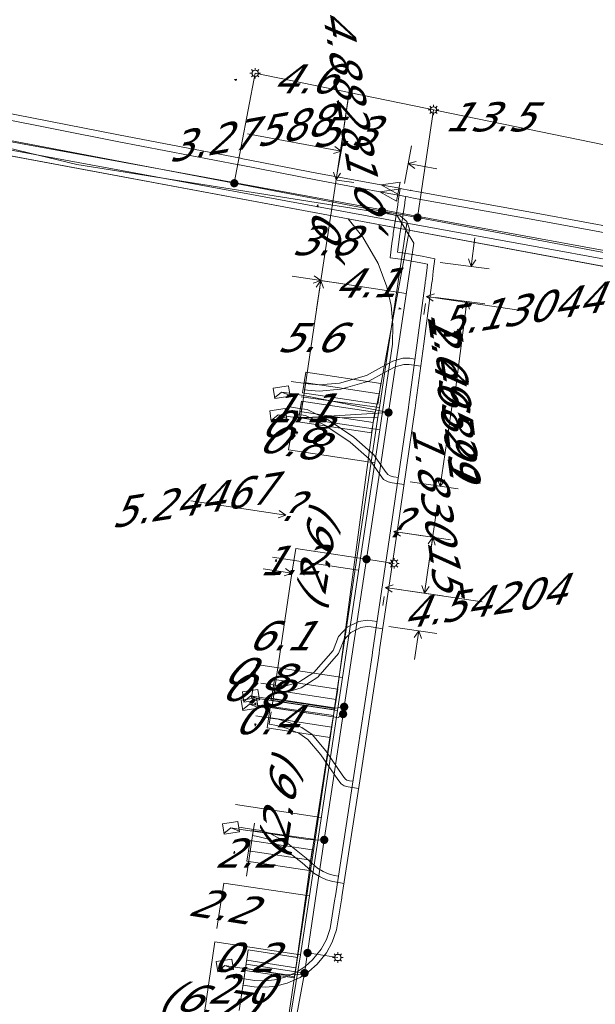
# Model space of a CAD drawing. Header units: metres. Extents: x 124576 to 133557, y 395865 to 402386.
# Tile 136 of 256: x 126368 to 126395, y 399583 to 399630. Entities that reach past the tile are written whole.
import ezdxf
from ezdxf.enums import TextEntityAlignment as Align

# ---------------------------------------------------------------- set-up
doc = ezdxf.new("R2010")
doc.units = ezdxf.units.M
doc.header["$MEASUREMENT"] = 0
for name, color, linetype, lineweight, true_color in [('LG_Datatransport_Reggefiber_Operator_BV', 3, 'Continuous', 13, 0x00ff00), ('LG_Datatransport_Ziggo_BV', 3, 'Continuous', 13, 0x00ff00), ('LG_Laag_Spanning_Enexis_Netbeheer_BV', 7, 'Continuous', 13, 0x960000), ('LG_Midden_Spanning_Enexis_Netbeheer_BV', 7, 'Continuous', 13, 0xd20000), ('LG_unet-4_Brabant_Water', 5, 'Continuous', 13, 0x0000ff), ('LG_warmte', 7, 'Continuous', 13, 0x008080), ('LG_warmte_Ennatuurlijk_BV', 7, 'Continuous', 13, 0x008080), ('MV_Datatransport_lijn', 3, 'Continuous', 0, 0x00ff00), ('MV_warmte_lijn', 7, 'Continuous', 0, 0x008080)]:
    doc.layers.add(name, color=color, linetype=linetype, lineweight=lineweight, true_color=true_color)
for name, color, linetype, lineweight in [('LG_Laag_Spanning_P_Enexis_Netbeheer_BV', 7, 'Continuous', 0), ('MV_Datatransport', 7, 'Continuous', 0), ('MV_Laag_Spanning', 7, 'Continuous', 0), ('MV_Laag_Spanning_lijn', 7, 'Continuous', 0), ('MV_Laag_Spanning_pijl', 7, 'Continuous', 0), ('MV_unet-4', 7, 'Continuous', 0), ('MV_warmte', 7, 'Continuous', 0)]:
    doc.layers.add(name, color=color, linetype=linetype, lineweight=lineweight)
doc.styles.add('Klic_Annotatie', font='verdanai.ttf', dxfattribs={"oblique": 20, "height": 1.4})

# ---------------------------------------------------------------- blocks, each defined once
blk = doc.blocks.new('Mof')
at = {"layer": 'LG_Laag_Spanning_P_Enexis_Netbeheer_BV'}
h = blk.add_hatch(color=256, dxfattribs=at)
edge = h.paths.add_edge_path()
edge.add_arc((0, 0), 2, 0, 360)
blk = doc.blocks.new('DeliveryPoint')
at = {"layer": 'LG_Laag_Spanning_P_Enexis_Netbeheer_BV', "flags": 128}
blk.add_lwpolyline([(-3.75, -2.5), (3.75, -2.5), (3.75, 2.5), (-3.75, 2.5), (-3.75, -2.5)], close=True, dxfattribs=at)
blk.add_lwpolyline([(-3.75, 2.5), (-3.75, 2.16), (0, 0), (3.75, 2.16)], dxfattribs=at)
blk = doc.blocks.new('Streetlight')
at = {"layer": 'LG_Laag_Spanning_P_Enexis_Netbeheer_BV'}
for p, q in [((-1.77, 1.77), (-1.06, 1.06)), ((0, 2.5), (0, 1.5)), ((1.77, 1.77), (1.06, 1.06)), ((-1.06, -1.06), (-1.77, -1.77)), ((0, -1.5), (0, -2.5)), ((1.06, -1.06), (1.77, -1.77))]:
    blk.add_line(p, q, dxfattribs=at)
at = {"layer": 'LG_Laag_Spanning_P_Enexis_Netbeheer_BV', "flags": 128}
for points in [[(-2.5, 0), (-1.5, 0)], [(1.5, 0), (2.5, 0)]]:
    blk.add_lwpolyline(points, dxfattribs=at)
at = {"layer": 'LG_Laag_Spanning_P_Enexis_Netbeheer_BV'}
blk.add_circle((0, 0), 1.5, dxfattribs=at)
blk = doc.blocks.new('m_pijl')
at = {"layer": 'MV_Laag_Spanning_pijl'}
blk.add_hatch(color=7, dxfattribs=at).paths.add_polyline_path([(-1, -0.33), (-1, 0), (-1, 0.33), (0, 0)])
at = {"layer": 'MV_Laag_Spanning_pijl', "flags": 128}
blk.add_lwpolyline([(-1, 0), (-1, 0.33), (0, 0), (-1, -0.33), (-1, 0)], close=True, dxfattribs=at)

msp = doc.modelspace()

# ---------------------------------------------------------------- linework, layer by layer
at = {"layer": 'LG_Datatransport_Reggefiber_Operator_BV'}
for p, q in [((126381.273, 399611.975), (126381.423, 399612.963)), ((126381.423, 399612.963), (126385.028, 399612.418)), ((126381.348, 399612.469), (126384.954, 399611.923)), ((126384.879, 399611.429), (126385.028, 399612.418)), ((126381.273, 399611.975), (126384.879, 399611.429)), ((126384.656, 399610.552), (126384.954, 399611.923)), ((126381.063, 399610.591), (126381.213, 399611.579)), ((126381.213, 399611.579), (126384.731, 399611.047)), ((126381.138, 399611.085), (126384.656, 399610.552)), ((126384.581, 399610.058), (126384.731, 399611.047)), ((126381.063, 399610.591), (126384.581, 399610.058)), ((126382.883, 399597.275), (126384.656, 399610.552)), ((126379.771, 399597.241), (126379.921, 399598.23)), ((126379.921, 399598.23), (126382.957, 399597.77)), ((126379.846, 399597.735), (126382.883, 399597.275)), ((126382.808, 399596.781), (126382.957, 399597.77)), ((126379.771, 399597.241), (126382.808, 399596.781)), ((126382.66, 399595.945), (126382.883, 399597.275)), ((126379.569, 399595.907), (126379.719, 399596.896)), ((126379.719, 399596.896), (126382.735, 399596.439)), ((126379.644, 399596.402), (126382.66, 399595.945)), ((126382.586, 399595.451), (126382.735, 399596.439)), ((126379.569, 399595.907), (126382.586, 399595.451)), ((126381.663, 399589.569), (126382.66, 399595.945)), ((126378.602, 399589.526), (126378.753, 399590.515)), ((126378.753, 399590.515), (126381.737, 399590.063)), ((126378.678, 399590.021), (126381.663, 399589.569)), ((126381.588, 399589.074), (126381.737, 399590.063)), ((126378.602, 399589.526), (126381.588, 399589.074)), ((126380.946, 399584.413), (126381.663, 399589.569)), ((126378.515, 399584.275), (126378.665, 399585.264)), ((126378.665, 399585.264), (126381.02, 399584.907)), ((126378.59, 399584.77), (126380.946, 399584.413)), ((126380.871, 399583.919), (126381.02, 399584.907)), ((126378.515, 399584.275), (126380.871, 399583.919)), ((126378.806, 399570.219), (126380.946, 399584.413))]:
    msp.add_line(p, q, dxfattribs=at)
at = {"layer": 'LG_Datatransport_Reggefiber_Operator_BV', "flags": 128}
msp.add_lwpolyline([(126350.99, 399626.951), (126356.317, 399626.333), (126370.438, 399622.919), (126385.949, 399620.467), (126386.281, 399620.199), (126386.395, 399619.825), (126384.954, 399611.923)], dxfattribs=at)
at = {"layer": 'LG_Datatransport_Ziggo_BV'}
for p, q in [((126351.685, 399626.232), (126383.455, 399620.319)), ((126383.455, 399620.319), (126401.209, 399617.016)), ((126380.838, 399610.819), (126384.972, 399610.195)), ((126384.972, 399610.195), (126384.733, 399608.613)), ((126380.601, 399609.236), (126384.733, 399608.613)), ((126384.733, 399608.613), (126383.181, 399598.333)), ((126379.06, 399598.956), (126383.181, 399598.333)), ((126383.181, 399598.333), (126382.942, 399596.751)), ((126378.823, 399597.373), (126382.942, 399596.751)), ((126382.942, 399596.751), (126381.598, 399587.852)), ((126377.488, 399588.473), (126381.598, 399587.852)), ((126381.598, 399587.852), (126381.172, 399585.035)), ((126377.066, 399585.655), (126381.172, 399585.035))]:
    msp.add_line(p, q, dxfattribs=at)
at = {"layer": 'LG_Datatransport_Ziggo_BV', "flags": 128}
for points in [[(126342.141, 399622.676), (126342.924, 399627.881), (126344.495, 399627.571), (126344.583, 399627.554), (126344.839, 399627.508), (126351.685, 399626.232), (126383.455, 399620.319), (126401.209, 399617.016), (126401.125, 399616.541)], [(126343.723, 399622.438), (126344.495, 399627.571), (126344.583, 399627.554), (126344.839, 399627.508), (126351.685, 399626.232), (126383.455, 399620.319), (126401.209, 399617.016), (126401.125, 399616.541)], [(126350.951, 399621.354), (126351.685, 399626.232), (126383.455, 399620.319), (126401.209, 399617.016), (126401.125, 399616.541)], [(126377.066, 399585.655), (126381.172, 399585.035), (126381.598, 399587.852), (126382.942, 399596.751), (126383.181, 399598.333), (126384.733, 399608.613), (126384.972, 399610.195), (126385.578, 399614.303), (126385.604, 399615.232), (126385.516, 399616.158), (126385.316, 399617.066), (126384.897, 399618.186), (126384.155, 399619.445), (126383.455, 399620.319), (126401.209, 399617.016), (126401.125, 399616.541)], [(126377.488, 399588.473), (126381.598, 399587.852), (126382.942, 399596.751), (126383.181, 399598.333), (126384.733, 399608.613), (126384.972, 399610.195), (126385.578, 399614.303), (126385.604, 399615.232), (126385.516, 399616.158), (126385.316, 399617.066), (126384.897, 399618.186), (126384.155, 399619.445), (126383.455, 399620.319), (126401.209, 399617.016), (126401.125, 399616.541)], [(126378.823, 399597.373), (126382.942, 399596.751), (126383.181, 399598.333), (126384.733, 399608.613), (126384.972, 399610.195), (126385.578, 399614.303), (126385.604, 399615.232), (126385.516, 399616.158), (126385.316, 399617.066), (126384.897, 399618.186), (126384.155, 399619.445), (126383.455, 399620.319), (126401.209, 399617.016), (126401.125, 399616.541)], [(126379.06, 399598.956), (126383.181, 399598.333), (126384.733, 399608.613), (126384.972, 399610.195), (126385.578, 399614.303), (126385.604, 399615.232), (126385.516, 399616.158), (126385.316, 399617.066), (126384.897, 399618.186), (126384.155, 399619.445), (126383.455, 399620.319), (126401.209, 399617.016), (126401.125, 399616.541)], [(126401.125, 399616.541), (126401.209, 399617.016), (126383.455, 399620.319), (126384.155, 399619.445), (126384.897, 399618.186), (126385.316, 399617.066), (126385.516, 399616.158), (126385.604, 399615.232), (126385.578, 399614.303), (126384.972, 399610.195), (126384.733, 399608.613), (126383.181, 399598.333), (126382.942, 399596.751), (126381.598, 399587.852), (126381.172, 399585.035), (126380.398, 399580.311)], [(126380.398, 399580.311), (126381.172, 399585.035), (126381.598, 399587.852), (126382.942, 399596.751), (126383.181, 399598.333), (126384.733, 399608.613), (126384.972, 399610.195), (126385.578, 399614.303), (126385.604, 399615.232), (126385.516, 399616.158), (126385.316, 399617.066), (126384.897, 399618.186), (126384.155, 399619.445), (126383.455, 399620.319), (126401.209, 399617.016), (126401.125, 399616.541)], [(126380.398, 399580.311), (126381.172, 399585.035), (126381.598, 399587.852), (126382.942, 399596.751), (126383.181, 399598.333), (126384.733, 399608.613), (126384.972, 399610.195), (126385.578, 399614.303), (126385.604, 399615.232), (126385.516, 399616.158), (126385.316, 399617.066), (126384.897, 399618.186), (126384.155, 399619.445), (126383.455, 399620.319), (126401.209, 399617.016), (126401.125, 399616.541)], [(126380.398, 399580.311), (126381.172, 399585.035), (126381.598, 399587.852), (126382.942, 399596.751), (126383.181, 399598.333), (126384.733, 399608.613), (126384.972, 399610.195), (126385.578, 399614.303), (126385.604, 399615.232), (126385.516, 399616.158), (126385.316, 399617.066), (126384.897, 399618.186), (126384.155, 399619.445), (126383.455, 399620.319), (126401.209, 399617.016), (126401.125, 399616.541)], [(126380.398, 399580.311), (126381.172, 399585.035), (126381.598, 399587.852), (126382.942, 399596.751), (126383.181, 399598.333), (126384.733, 399608.613), (126384.972, 399610.195), (126385.578, 399614.303), (126385.604, 399615.232), (126385.516, 399616.158), (126385.316, 399617.066), (126384.897, 399618.186), (126384.155, 399619.445), (126383.455, 399620.319), (126401.209, 399617.016), (126401.125, 399616.541)], [(126401.125, 399616.541), (126401.209, 399617.016), (126383.455, 399620.319), (126384.155, 399619.445), (126384.897, 399618.186), (126385.316, 399617.066), (126385.516, 399616.158), (126385.604, 399615.232), (126385.578, 399614.303), (126384.972, 399610.195), (126384.733, 399608.613), (126383.181, 399598.333), (126382.942, 399596.751), (126381.598, 399587.852), (126381.172, 399585.035), (126380.398, 399580.311)], [(126380.601, 399609.236), (126384.733, 399608.613), (126384.972, 399610.195), (126385.578, 399614.303), (126385.604, 399615.232), (126385.516, 399616.158), (126385.316, 399617.066), (126384.897, 399618.186), (126384.155, 399619.445), (126383.455, 399620.319), (126401.209, 399617.016), (126401.125, 399616.541)], [(126380.838, 399610.819), (126384.972, 399610.195), (126385.578, 399614.303), (126385.604, 399615.232), (126385.516, 399616.158), (126385.316, 399617.066), (126384.897, 399618.186), (126384.155, 399619.445), (126383.455, 399620.319), (126401.209, 399617.016), (126401.125, 399616.541)], [(126383.455, 399620.319), (126384.155, 399619.445), (126384.897, 399618.186), (126385.316, 399617.066), (126385.516, 399616.158), (126385.604, 399615.232), (126385.578, 399614.303), (126384.972, 399610.195)], [(126381.172, 399585.035), (126380.398, 399580.311), (126380.108, 399579.478), (126379.488, 399578.289), (126378.823, 399577.4), (126378.017, 399576.602), (126377.014, 399575.878), (126376.112, 399575.413), (126374.682, 399574.954), (126372.924, 399574.719), (126371.157, 399574.922), (126354.921, 399582.701), (126353.825, 399575.274)]]:
    msp.add_lwpolyline(points, dxfattribs=at)
at = {"layer": 'LG_Laag_Spanning_Enexis_Netbeheer_BV'}
for p, q in [((126377.994, 399622.027), (126378.996, 399627.302)), ((126386.785, 399620.378), (126387.553, 399625.543)), ((126384.339, 399603.998), (126385.663, 399603.798)), ((126381.508, 399585.118), (126382.964, 399584.902))]:
    msp.add_line(p, q, dxfattribs=at)
at = {"layer": 'LG_Laag_Spanning_Enexis_Netbeheer_BV', "flags": 128}
for points in [[(126345.05, 399628.22), (126345.13, 399628.205), (126347.26, 399627.805), (126352.462, 399626.843), (126352.673, 399626.804), (126356.713, 399626.057), (126366.474, 399624.214), (126377.994, 399622.027), (126383.997, 399620.887), (126385.084, 399620.688), (126386.785, 399620.378), (126387.211, 399620.3), (126395.802, 399618.697), (126402.08, 399617.526)], [(126345.05, 399628.22), (126345.13, 399628.205), (126347.26, 399627.805), (126352.462, 399626.843), (126352.673, 399626.804), (126356.713, 399626.057), (126366.474, 399624.214), (126377.994, 399622.027), (126383.997, 399620.887), (126385.084, 399620.688)], [(126347.26, 399627.805), (126352.462, 399626.843), (126352.673, 399626.804), (126356.713, 399626.057), (126366.474, 399624.214), (126377.994, 399622.027), (126383.997, 399620.887), (126385.084, 399620.688)], [(126380.464, 399579.326), (126381.365, 399584.154), (126381.508, 399585.118), (126382.311, 399590.542), (126382.716, 399593.28), (126383.215, 399596.574), (126383.267, 399596.918), (126384.339, 399603.998), (126384.885, 399607.603), (126385.395, 399611.032), (126386.603, 399619.156), (126385.832, 399620.447), (126385.084, 399620.688), (126383.997, 399620.887), (126377.994, 399622.027), (126366.474, 399624.214)], [(126380.464, 399579.326), (126381.365, 399584.154), (126381.508, 399585.118), (126382.311, 399590.542), (126382.716, 399593.28), (126383.215, 399596.574), (126383.267, 399596.918), (126384.339, 399603.998), (126384.885, 399607.603), (126385.395, 399611.032), (126386.603, 399619.156), (126385.832, 399620.447), (126385.084, 399620.688), (126383.997, 399620.887), (126377.994, 399622.027), (126366.474, 399624.214)], [(126380.464, 399579.326), (126381.365, 399584.154), (126381.508, 399585.118), (126382.311, 399590.542), (126382.716, 399593.28), (126383.215, 399596.574), (126383.267, 399596.918), (126384.339, 399603.998), (126384.885, 399607.603), (126385.395, 399611.032), (126386.603, 399619.156), (126385.832, 399620.447), (126385.084, 399620.688), (126383.997, 399620.887), (126377.994, 399622.027), (126366.474, 399624.214)], [(126403.952, 399579.962), (126404.712, 399585.005), (126405.006, 399586.952), (126405.44, 399589.85), (126407.783, 399605.505), (126407.813, 399605.702), (126408.556, 399610.665), (126408.667, 399611.478), (126408.991, 399613.146), (126409.015, 399613.239), (126409.43, 399614.696), (126409.442, 399615.56), (126408.853, 399616.268), (126408.567, 399616.409), (126402.697, 399617.411), (126402.08, 399617.526), (126395.802, 399618.697), (126387.211, 399620.3), (126386.785, 399620.378), (126385.084, 399620.688), (126383.997, 399620.887), (126377.994, 399622.027), (126366.474, 399624.214)], [(126366.474, 399624.214), (126377.994, 399622.027), (126383.997, 399620.887), (126385.084, 399620.688), (126386.785, 399620.378), (126387.211, 399620.3), (126395.802, 399618.697), (126402.08, 399617.526), (126402.697, 399617.411), (126408.567, 399616.409), (126408.853, 399616.268), (126409.442, 399615.56), (126409.43, 399614.696), (126409.015, 399613.239), (126408.991, 399613.146), (126408.667, 399611.478), (126408.556, 399610.665), (126407.813, 399605.702), (126407.783, 399605.505), (126405.44, 399589.85), (126405.006, 399586.952), (126404.712, 399585.005), (126403.952, 399579.962)], [(126366.474, 399624.214), (126377.994, 399622.027), (126383.997, 399620.887), (126385.084, 399620.688), (126386.785, 399620.378), (126387.211, 399620.3), (126395.802, 399618.697), (126402.08, 399617.526), (126402.697, 399617.411), (126408.567, 399616.409), (126408.853, 399616.268), (126409.442, 399615.56), (126409.43, 399614.696), (126409.015, 399613.239), (126408.991, 399613.146), (126408.667, 399611.478), (126408.556, 399610.665), (126407.813, 399605.702), (126407.783, 399605.505), (126405.44, 399589.85), (126405.006, 399586.952), (126404.712, 399585.005), (126403.952, 399579.962)], [(126380.459, 399579.29), (126380.464, 399579.326), (126381.365, 399584.154), (126381.508, 399585.118), (126382.311, 399590.542), (126382.716, 399593.28), (126383.215, 399596.574), (126383.267, 399596.918), (126384.339, 399603.998), (126384.885, 399607.603), (126385.395, 399611.032), (126386.603, 399619.156), (126385.832, 399620.447), (126385.084, 399620.688)], [(126380.459, 399579.29), (126380.464, 399579.326), (126381.365, 399584.154), (126381.508, 399585.118), (126382.311, 399590.542), (126382.716, 399593.28), (126383.215, 399596.574), (126383.267, 399596.918), (126384.339, 399603.998), (126384.885, 399607.603), (126385.395, 399611.032), (126386.603, 399619.156), (126385.832, 399620.447), (126385.084, 399620.688)], [(126385.084, 399620.688), (126386.785, 399620.378), (126387.211, 399620.3), (126395.802, 399618.697), (126402.08, 399617.526), (126402.697, 399617.411), (126408.567, 399616.409), (126412.511, 399615.652), (126420.342, 399614.184), (126429.349, 399612.496), (126432.176, 399611.966), (126442.813, 399609.972), (126444.165, 399609.718), (126444.711, 399609.616), (126453.839, 399607.905), (126453.885, 399607.896), (126455.586, 399607.577), (126466.208, 399605.586), (126466.995, 399605.438), (126473.147, 399604.285), (126478.931, 399603.201), (126493.369, 399600.494)], [(126385.084, 399620.688), (126386.785, 399620.378), (126387.211, 399620.3), (126395.802, 399618.697), (126402.08, 399617.526)], [(126385.395, 399611.032), (126381.648, 399611.783), (126380.86, 399611.921), (126380.267, 399612.011)], [(126385.395, 399611.032), (126381.49, 399610.797), (126380.696, 399610.833), (126380.102, 399610.923)], [(126383.267, 399596.918), (126382.746, 399596.848), (126382.478, 399596.888), (126380.175, 399597.237), (126379.384, 399597.357), (126378.791, 399597.446)], [(126383.215, 399596.574), (126382.983, 399596.407), (126382.832, 399596.43), (126380.115, 399596.841), (126379.324, 399596.961), (126378.731, 399597.051)], [(126382.311, 399590.542), (126382.049, 399590.531), (126381.529, 399590.559), (126379.217, 399590.909), (126378.426, 399591.029), (126377.833, 399591.119)], [(126381.365, 399584.154), (126381.084, 399584.089), (126380.519, 399584.067), (126378.826, 399584.323), (126378.035, 399584.443), (126377.541, 399584.518)]]:
    msp.add_lwpolyline(points, dxfattribs=at)
at = {"layer": 'LG_Midden_Spanning_Enexis_Netbeheer_BV', "flags": 128}
for points in [[(126343.582, 399628.346), (126344.565, 399628.168), (126347.334, 399627.661), (126360.371, 399625.274), (126375.078, 399622.582), (126386.397, 399620.51), (126401.076, 399617.823)], [(126360.371, 399625.274), (126375.078, 399622.582), (126386.397, 399620.51), (126401.076, 399617.823), (126409.923, 399616.169), (126410.905, 399615.984), (126411.888, 399615.798), (126430.987, 399612.157), (126455.721, 399607.442), (126468.422, 399605.021), (126470.387, 399604.652), (126477.204, 399603.392), (126479.171, 399603.03), (126488.231, 399601.374)]]:
    msp.add_lwpolyline(points, dxfattribs=at)
at = {"layer": 'LG_unet-4_Brabant_Water'}
for p, q in [((126393.59, 399618.78), (126386.27, 399620.12)), ((126409.76, 399615.81), (126393.59, 399618.78)), ((126381.2, 399611.78), (126384.96, 399611.27)), ((126381.09, 399610.76), (126384.89, 399610.81)), ((126379.73, 399597.34), (126382.81, 399596.88)), ((126379.77, 399596.94), (126382.76, 399596.5)), ((126378.82, 399590.99), (126381.87, 399590.56)), ((126378.41, 399584.4), (126380.89, 399583.97))]:
    msp.add_line(p, q, dxfattribs=at)
at = {"layer": 'LG_unet-4_Brabant_Water', "flags": 128}
for points in [[(126386.27, 399620.12), (126352.63, 399626.32), (126344.4, 399627.84), (126343.02, 399628.09)], [(126386.27, 399620.12), (126384.96, 399611.27), (126384.89, 399610.81), (126382.81, 399596.88), (126382.76, 399596.5), (126381.87, 399590.56), (126380.9, 399584.04), (126380.89, 399583.97)]]:
    msp.add_lwpolyline(points, dxfattribs=at)
at = {"layer": 'LG_warmte', "flags": 128}
for points in [[(126385.04, 399621.95), (126385.95, 399622.08), (126385.84, 399621.5), (126385.04, 399621.95)], [(126384.98, 399621.62), (126385.89, 399621.75), (126385.78, 399621.17), (126384.98, 399621.62)]]:
    msp.add_lwpolyline(points, dxfattribs=at)
at = {"layer": 'LG_warmte_Ennatuurlijk_BV'}
for p, q in [((126380.719, 399612.525), (126381.411, 399612.42)), ((126381.456, 399612.717), (126381.366, 399612.124)), ((126381.275, 399611.51), (126381.185, 399610.916)), ((126380.538, 399611.317), (126381.23, 399611.213)), ((126379.999, 399598.25), (126379.909, 399597.657)), ((126379.262, 399598.059), (126379.954, 399597.954)), ((126379.026, 399596.486), (126379.718, 399596.381)), ((126379.763, 399596.678), (126379.673, 399596.084)), ((126378.222, 399591.146), (126378.914, 399591.041)), ((126378.959, 399591.338), (126378.869, 399590.744)), ((126378.499, 399584.168), (126378.414, 399583.574)), ((126377.764, 399583.969), (126378.457, 399583.871))]:
    msp.add_line(p, q, dxfattribs=at)
at = {"layer": 'LG_warmte_Ennatuurlijk_BV', "flags": 128}
for points in [[(126385.467, 399621.868), (126382.04, 399622.49), (126378.323, 399623.218), (126378.299, 399623.222), (126378.295, 399623.223), (126372.441, 399624.351), (126366.627, 399625.486), (126366.546, 399625.502), (126366.54, 399625.503), (126360.67, 399626.602), (126354.874, 399627.669), (126354.763, 399627.689), (126354.758, 399627.69), (126348.822, 399628.789), (126342.941, 399629.869)], [(126385.406, 399621.538), (126381.981, 399622.176), (126378.237, 399622.908), (126378.235, 399622.909), (126378.207, 399622.914), (126372.381, 399624.036), (126366.484, 399625.188), (126366.479, 399625.189), (126366.392, 399625.205), (126360.611, 399626.287), (126354.705, 399627.375), (126354.699, 399627.376), (126354.58, 399627.398), (126348.764, 399628.474), (126342.883, 399629.554)], [(126385.958, 399621.776), (126385.89, 399621.363), (126385.88, 399621.3), (126385.862, 399621.16), (126385.841, 399620.992), (126385.841, 399620.991), (126385.719, 399620.188), (126385.625, 399619.636), (126385.623, 399619.622), (126385.612, 399619.543), (126385.553, 399619.132), (126385.467, 399618.458), (126386.092, 399618.364), (126386.33, 399618.325), (126386.497, 399618.298), (126386.51, 399618.295), (126386.943, 399618.21), (126387.264, 399618.149), (126387.226, 399617.842), (126387.166, 399617.35), (126387.161, 399617.312), (126387.15, 399617.233), (126386.765, 399614.371), (126386.374, 399611.414), (126386.371, 399611.398), (126386.358, 399611.307), (126386.353, 399611.272), (126385.511, 399605.469), (126384.631, 399599.542), (126384.628, 399599.523), (126384.606, 399599.38), (126383.728, 399593.635), (126382.845, 399587.861), (126382.832, 399587.775), (126382.822, 399587.71)], [(126385.958, 399621.776), (126385.834, 399621.799), (126385.569, 399621.849), (126385.467, 399621.868)], [(126410.012, 399617.351), (126404.356, 399618.408), (126398.544, 399619.477), (126398.542, 399619.477), (126398.363, 399619.51), (126392.65, 399620.565), (126386.743, 399621.629), (126386.732, 399621.631), (126386.568, 399621.662), (126386.428, 399621.688), (126386.449, 399621.684), (126385.958, 399621.776)], [(126386.218, 399621.386), (126386.206, 399621.312), (126386.196, 399621.254), (126386.158, 399620.949), (126386.157, 399620.943), (126386.132, 399620.775), (126386.035, 399620.137), (126385.956, 399619.675), (126385.941, 399619.587), (126385.94, 399619.577), (126385.87, 399619.089), (126385.824, 399618.728), (126386.142, 399618.681), (126386.555, 399618.612), (126386.572, 399618.609), (126386.715, 399618.581), (126387.003, 399618.524), (126387.619, 399618.409), (126387.543, 399617.803), (126387.498, 399617.434), (126387.483, 399617.309), (126387.478, 399617.269), (126387.083, 399614.328), (126386.709, 399611.507), (126386.69, 399611.369), (126386.688, 399611.352), (126386.675, 399611.261), (126385.827, 399605.423), (126384.97, 399599.646), (126384.947, 399599.495), (126384.944, 399599.475), (126384.044, 399593.586), (126383.162, 399587.812), (126383.151, 399587.743), (126383.139, 399587.662)], [(126386.218, 399621.386), (126385.772, 399621.47), (126385.509, 399621.519), (126385.406, 399621.538)], [(126409.947, 399617.007), (126404.295, 399618.078), (126398.665, 399619.113), (126398.484, 399619.147), (126398.481, 399619.148), (126392.589, 399620.235), (126386.852, 399621.269), (126386.678, 399621.301), (126386.67, 399621.302), (126386.366, 399621.359), (126386.318, 399621.368), (126386.218, 399621.386)], [(126386.941, 399613.257), (126386.392, 399613.335), (126386.123, 399613.335), (126385.707, 399613.222), (126385.209, 399612.951), (126384.457, 399612.529), (126383.1, 399612.146), (126382.067, 399612.062), (126381.5, 399612.104), (126381.367, 399612.124)], [(126386.663, 399613.598), (126386.415, 399613.635), (126386.083, 399613.635), (126385.594, 399613.502), (126385.064, 399613.213), (126384.341, 399612.809), (126383.047, 399612.443), (126382.066, 399612.363), (126381.533, 399612.402), (126381.411, 399612.42)], [(126386.14, 399607.575), (126385.574, 399607.66), (126385.37, 399607.717), (126385.16, 399607.824), (126384.994, 399608.047), (126384.46, 399608.807), (126383.547, 399609.608), (126382.34, 399610.426), (126381.408, 399610.883), (126381.186, 399610.916)], [(126385.866, 399607.919), (126385.637, 399607.953), (126385.48, 399607.998), (126385.359, 399608.06), (126385.238, 399608.223), (126384.685, 399609.009), (126383.73, 399609.846), (126382.491, 399610.686), (126381.498, 399611.173), (126381.23, 399611.213)], [(126384.849, 399601.01), (126384.603, 399601.048), (126384.369, 399601.083), (126383.971, 399601.015), (126383.403, 399600.734), (126382.997, 399600.285), (126382.733, 399599.629), (126381.806, 399598.567), (126381.084, 399598.107), (126380.465, 399597.921), (126380.173, 399597.921), (126379.954, 399597.954)], [(126385.121, 399600.666), (126384.558, 399600.751), (126384.372, 399600.779), (126384.065, 399600.726), (126383.587, 399600.49), (126383.255, 399600.124), (126382.992, 399599.47), (126382.003, 399598.337), (126381.21, 399597.831), (126380.509, 399597.621), (126380.151, 399597.621), (126379.91, 399597.657)], [(126383.684, 399593.349), (126383.519, 399593.374), (126383.395, 399593.409), (126383.333, 399593.451), (126383.209, 399593.615), (126382.389, 399594.804), (126381.726, 399595.586), (126381.233, 399595.925), (126380.634, 399596.165), (126380.097, 399596.324), (126379.718, 399596.381)], [(126383.955, 399593.004), (126383.456, 399593.08), (126383.267, 399593.133), (126383.124, 399593.231), (126382.966, 399593.439), (126382.15, 399594.621), (126381.523, 399595.361), (126381.091, 399595.659), (126380.535, 399595.881), (126380.032, 399596.03), (126379.673, 399596.084)], [(126383.26, 399588.457), (126382.721, 399588.538), (126382.414, 399588.625), (126382.11, 399588.761), (126381.807, 399588.949), (126381.25, 399589.434), (126380.311, 399590.183), (126379.579, 399590.587), (126379.121, 399590.707), (126378.87, 399590.744)], [(126382.989, 399588.802), (126382.784, 399588.832), (126382.517, 399588.908), (126382.251, 399589.026), (126381.986, 399589.191), (126381.442, 399589.664), (126380.478, 399590.434), (126379.691, 399590.867), (126379.181, 399591.001), (126378.914, 399591.041)], [(126383.139, 399587.662), (126382.893, 399586.224), (126382.691, 399585.642), (126382.412, 399585.128), (126381.972, 399584.579), (126381.575, 399584.227), (126381.152, 399583.947), (126380.532, 399583.669), (126379.976, 399583.528), (126379.504, 399583.478), (126378.946, 399583.498), (126378.415, 399583.573)], [(126382.822, 399587.71), (126382.602, 399586.298), (126382.416, 399585.764), (126382.161, 399585.295), (126381.753, 399584.786), (126381.392, 399584.466), (126381.006, 399584.211), (126380.433, 399583.954), (126379.923, 399583.824), (126379.493, 399583.778), (126378.973, 399583.797), (126378.457, 399583.871)]]:
    msp.add_lwpolyline(points, dxfattribs=at)
at = {"layer": 'MV_Datatransport_lijn'}
for p, q in [((126380.72, 399610.027), (126380.838, 399610.819)), ((126380.72, 399610.027), (126380.601, 399609.236)), ((126379.831, 399604.099), (126383.958, 399603.475)), ((126378.941, 399598.165), (126379.06, 399598.956)), ((126378.941, 399598.165), (126378.823, 399597.373)), ((126378.052, 399592.231), (126382.166, 399591.614)), ((126377.162, 399586.297), (126377.488, 399588.473)), ((126376.23, 399580.077), (126377.066, 399585.655))]:
    msp.add_line(p, q, dxfattribs=at)
at = {"layer": 'MV_Laag_Spanning_lijn'}
for p, q in [((126382.717, 399621.135), (126382.581, 399621.156)), ((126380.94, 399604.51), (126384.339, 399603.998)), ((126378.566, 399584.58), (126381.365, 399584.154))]:
    msp.add_line(p, q, dxfattribs=at)
at = {"layer": 'MV_Laag_Spanning_pijl'}
for p, q in [((126383.502, 399626.376), (126378.996, 399627.302)), ((126382.717, 399621.135), (126383.502, 399626.376)), ((126383.502, 399626.376), (126396.726, 399623.658)), ((126382.151, 399617.358), (126382.717, 399621.135)), ((126382.151, 399617.358), (126381.325, 399611.844)), ((126382.151, 399617.358), (126386.244, 399616.745)), ((126381.325, 399611.844), (126381.167, 399610.791)), ((126380.762, 399603.323), (126380.94, 399604.51)), ((126380.762, 399603.323), (126379.854, 399597.286)), ((126379.854, 399597.286), (126379.794, 399596.89)), ((126378.577, 399588.799), (126378.902, 399590.957)), ((126378.534, 399584.367), (126378.566, 399584.58)), ((126378.23, 399582.363), (126378.534, 399584.367))]:
    msp.add_line(p, q, dxfattribs=at)
at = {"layer": 'MV_warmte_lijn'}
for p, q in [((126382.875, 399622.187), (126383.526, 399626.532)), ((126383.122, 399623.562), (126378.624, 399624.392)), ((126382.946, 399622.603), (126383.28, 399624.417)), ((126383.122, 399623.562), (126382.812, 399623.796)), ((126386.167, 399622.009), (126386.502, 399623.823)), ((126383.122, 399623.562), (126382.749, 399623.454)), ((126386.344, 399622.967), (126386.718, 399623.075)), ((126386.344, 399622.967), (126386.655, 399622.733)), ((126386.344, 399622.967), (126387.713, 399622.715)), ((126382.875, 399622.187), (126382.754, 399622.557)), ((126382.875, 399622.187), (126383.098, 399622.505)), ((126382.928, 399622.179), (126383.735, 399622.058)), ((126389.363, 399618.033), (126389.54, 399619.413)), ((126387.873, 399618.224), (126390.226, 399617.922)), ((126389.363, 399618.033), (126389.235, 399618.4)), ((126389.363, 399618.033), (126389.58, 399618.356)), ((126382.151, 399617.358), (126380.774, 399617.564)), ((126382.151, 399617.358), (126381.833, 399617.582)), ((126382.151, 399617.358), (126381.781, 399617.237)), ((126382.151, 399617.358), (126381.927, 399617.04)), ((126382.151, 399617.358), (126381.945, 399615.981)), ((126382.151, 399617.358), (126382.272, 399616.988)), ((126382.205, 399617.35), (126383.011, 399617.229)), ((126382.1, 399617.016), (126382.022, 399616.498)), ((126387.225, 399616.598), (126387.595, 399616.718)), ((126387.225, 399616.598), (126387.543, 399616.374)), ((126387.225, 399616.598), (126391.641, 399615.936)), ((126387.174, 399616.255), (126387.096, 399615.737)), ((126387.658, 399616.542), (126390.011, 399616.241)), ((126389.148, 399616.351), (126388.589, 399611.993)), ((126389.148, 399616.351), (126388.931, 399616.028)), ((126389.148, 399616.351), (126389.276, 399615.984)), ((126387.872, 399607.492), (126388.508, 399611.839)), ((126386.438, 399607.702), (126388.733, 399607.366)), ((126387.872, 399607.492), (126387.75, 399607.861)), ((126387.872, 399607.492), (126388.095, 399607.811)), ((126380.465, 399606.107), (126375.906, 399606.797)), ((126380.465, 399606.107), (126380.147, 399606.331)), ((126387.118, 399602.372), (126387.737, 399606.538)), ((126380.465, 399606.107), (126380.095, 399605.987)), ((126385.651, 399605.322), (126386.021, 399605.442)), ((126385.651, 399605.322), (126385.969, 399605.098)), ((126385.651, 399605.322), (126387.027, 399605.113)), ((126386.081, 399605.259), (126388.376, 399604.923)), ((126387.515, 399605.049), (126387.292, 399604.73)), ((126387.515, 399605.049), (126387.313, 399603.672)), ((126387.515, 399605.049), (126387.637, 399604.679)), ((126380.762, 399603.323), (126379.385, 399603.53)), ((126380.762, 399603.323), (126380.444, 399603.547)), ((126380.762, 399603.323), (126380.392, 399603.203)), ((126380.697, 399602.894), (126380.633, 399602.463)), ((126385.254, 399602.647), (126385.624, 399602.768)), ((126385.254, 399602.647), (126385.572, 399602.423)), ((126385.254, 399602.647), (126389.885, 399601.951)), ((126385.684, 399602.585), (126387.979, 399602.244)), ((126387.118, 399602.372), (126386.997, 399602.741)), ((126387.118, 399602.372), (126387.341, 399602.69)), ((126385.189, 399602.218), (126385.124, 399601.787)), ((126385.415, 399600.774), (126387.71, 399600.434)), ((126386.849, 399600.561), (126386.626, 399600.243)), ((126386.849, 399600.561), (126386.645, 399599.184)), ((126386.849, 399600.561), (126386.971, 399600.192))]:
    msp.add_line(p, q, dxfattribs=at)

# ---------------------------------------------------------------- block references
at = {"layer": 'LG_Laag_Spanning_P_Enexis_Netbeheer_BV', "xscale": 0.1, "yscale": 0.1, "zscale": 0.1}
for name, p in [('Streetlight', (126378.996, 399627.302)), ('Streetlight', (126387.553, 399625.543)), ('Mof', (126377.994, 399622.027)), ('Mof', (126385.084, 399620.688)), ('Mof', (126386.785, 399620.378)), ('Mof', (126385.395, 399611.032)), ('Mof', (126384.339, 399603.998)), ('Streetlight', (126385.663, 399603.798)), ('Mof', (126383.215, 399596.574)), ('Mof', (126382.311, 399590.542)), ('Mof', (126381.508, 399585.118)), ('Streetlight', (126382.964, 399584.902)), ('Mof', (126381.365, 399584.154))]:
    msp.add_blockref(name, p, dxfattribs=at)
for name, p, rotation in [('DeliveryPoint', (126380.267, 399612.011), 189), ('DeliveryPoint', (126380.102, 399610.923), 189), ('DeliveryPoint', (126378.791, 399597.446), 189), ('DeliveryPoint', (126378.731, 399597.051), 189), ('Mof', (126383.267, 399596.918), 279), ('DeliveryPoint', (126377.833, 399591.119), 189), ('DeliveryPoint', (126377.541, 399584.518), 189)]:
    msp.add_blockref(name, p, dxfattribs=dict(at, rotation=rotation))
at = {"layer": 'MV_Laag_Spanning_pijl', "xscale": 0.1, "yscale": 0.1, "zscale": 0.1}
for p, rotation in [((126378, 399627), 168), ((126383, 399626), 81), ((126382, 399621), 81), ((126386, 399616), 351.9999999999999), ((126381, 399611), 262), ((126381, 399610), 262), ((126380, 399604), 81), ((126379, 399597), 262), ((126379, 399596), 262), ((126378, 399590), 81), ((126378, 399584), 81), ((126378, 399584), 81)]:
    msp.add_blockref('m_pijl', p, dxfattribs=dict(at, rotation=rotation))

# ---------------------------------------------------------------- texts
at = {"layer": 'MV_Datatransport', "style": 'Klic_Annotatie', "oblique": 20}
for s, rotation, p in [('0.8', 352, (126380.779, 399610.423)), ('0.8', 351, (126380.661, 399609.632)), ('(2.6)', 81, (126381.895, 399603.787)), ('0.8', 351, (126379.001, 399598.561)), ('0.8', 352, (126378.882, 399597.769)), ('(2.6)', 81, (126380.109, 399591.923)), ('2.2', 351, (126377.325, 399587.385)), ('(6.7)', 351, (126376.648, 399582.866))]:
    msp.add_text(s, height=1.4, rotation=rotation, dxfattribs=at).set_placement(p, align=Align.MIDDLE_CENTER)
at = {"layer": 'MV_Laag_Spanning', "style": 'Klic_Annotatie', "oblique": 20}
for s, p in [('4.6', (126381.289, 399627.035)), ('13.5', (126390.154, 399625.213)), ('3.8', (126382.236, 399619.276)), ('5.6', (126381.54, 399614.631)), ('1.1', (126381.024, 399611.26)), ('6.1', (126380.11, 399600.334)), ('0.4', (126379.459, 399596.307)), ('2.2', (126378.542, 399589.908)), ('0.2', (126378.392, 399584.909)), ('2.0', (126378.184, 399583.395))]:
    msp.add_text(s, height=1.4, dxfattribs=at).set_placement(p, align=Align.MIDDLE_CENTER)
for s, p in [('5.3', (126383.222, 399624.509)), ('4.1', (126384.227, 399617.249)), ('1.2', (126380.653, 399603.946))]:
    msp.add_text(s, height=1.4, rotation=1, dxfattribs=at).set_placement(p, align=Align.MIDDLE_CENTER)
at = {"layer": 'MV_unet-4', "style": 'Klic_Annotatie', "oblique": 20}
for rotation, p in [(89.9, (126384.46, 399620.39)), (88.6, (126382.4, 399619.01))]:
    msp.add_text(',0', height=1.4, rotation=rotation, dxfattribs=at).set_placement(p, align=Align.MIDDLE_CENTER)
at = {"layer": 'MV_warmte', "style": 'Klic_Annotatie', "oblique": 20}
for s, rotation, p in [('4.88281', 279, (126383.526, 399626.532)), ('3.27588', 10, (126378.624, 399624.392)), ('5.13044', 9, (126391.641, 399615.936)), ('2.46891', 278, (126388.508, 399611.839)), ('1.69529', 277, (126388.589, 399611.993)), ('1.83015', 278, (126387.737, 399606.538)), ('5.24467', 9, (126375.906, 399606.797)), ('4.54204', 9, (126389.885, 399601.951))]:
    msp.add_text(s, height=1.4, rotation=rotation, dxfattribs=at).set_placement(p, align=Align.MIDDLE_CENTER)
for p in [(126380.53, 399606.537), (126385.716, 399605.752)]:
    msp.add_text('?', height=1.4, dxfattribs=at).set_placement(p, align=Align.MIDDLE_CENTER)

doc.saveas('drawing.dxf')
